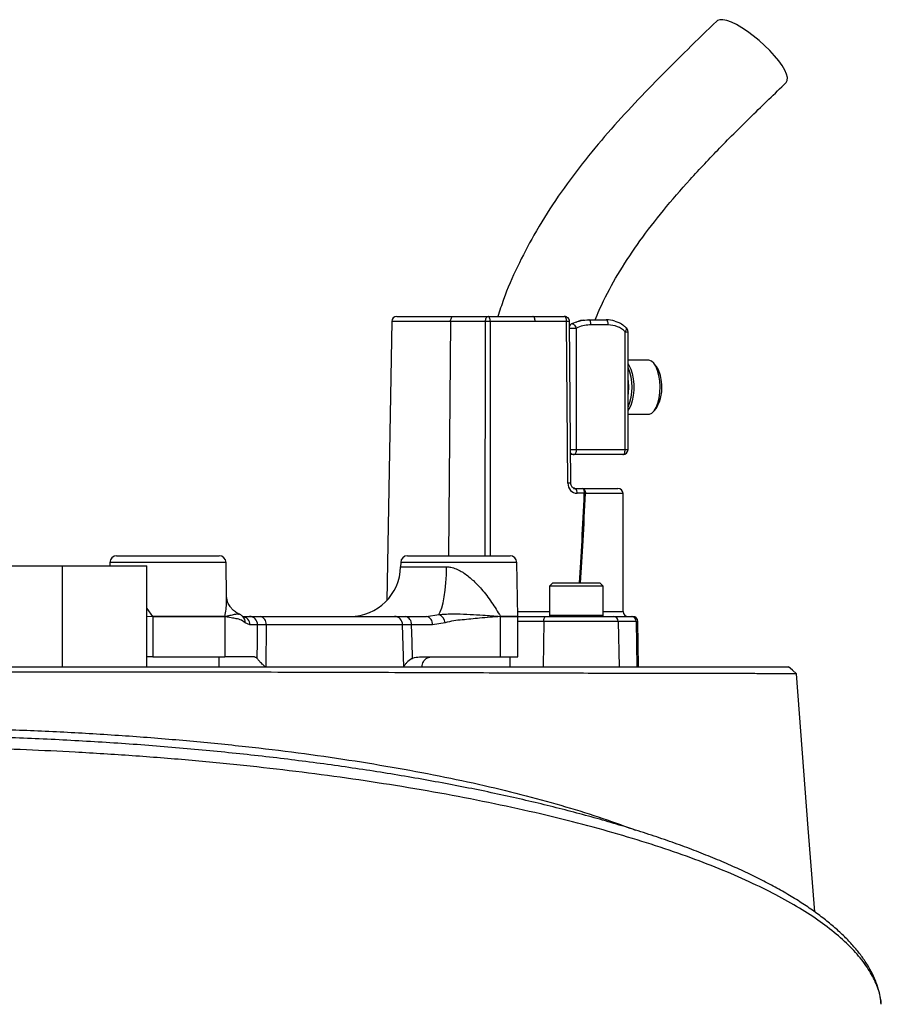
# Model space of a CAD drawing. Header units: millimetres. Extents: x 1627 to 3327, y 523 to 4613.
# Tile 7 of 7: x 2520 to 2775, y 4058 to 4350. Entities that reach past the tile are written whole.
import ezdxf

# ---------------------------------------------------------------- set-up
doc = ezdxf.new("R2010")
doc.units = ezdxf.units.MM

msp = doc.modelspace()

# ---------------------------------------------------------------- linework, layer by layer
at = {"color": 7, "linetype": 'Continuous', "lineweight": 25}
for p, q in [((2629.88, 4260.83), (2628.44, 4178.05)), ((2631.38, 4262.3), (2648.09, 4262.3)), ((2657.68, 4260.83), (2647.32, 4260.83)), ((2648.09, 4262.3), (2658.45, 4262.3)), ((2658.45, 4262.3), (2671.74, 4262.3)), ((2672.37, 4260.83), (2659.08, 4260.83)), ((2681.09, 4262.28), (2681.05, 4262.28)), ((2682.1, 4212.83), (2681.74, 4260.81)), ((2682.96, 4212.82), (2682.61, 4260.8)), ((2688.33, 4261.3), (2693.47, 4261.3)), ((2694.1, 4259.8), (2688.96, 4259.8)), ((2684.58, 4258.81), (2684.58, 4222.8)), ((2699.08, 4222.8), (2699.08, 4257.79)), ((2699.95, 4241.56), (2699.95, 4257.79)), ((2706.06, 4249.3), (2699.95, 4249.3)), ((2708.35, 4247.5), (2707.64, 4248.38)), ((2699.95, 4222.8), (2699.95, 4241.56)), ((2699.95, 4233.3), (2706.06, 4233.3)), ((2707.64, 4234.23), (2708.35, 4235.11)), ((2684.58, 4222.8), (2699.08, 4222.8)), ((2683.95, 4221.3), (2682.9, 4221.3)), ((2698.45, 4221.3), (2683.95, 4221.3)), ((2683.78, 4211.3), (2686.36, 4211.3)), ((2686.36, 4211.3), (2684.46, 4211.18)), ((2686.99, 4209.83), (2684.84, 4209.83)), ((2686.36, 4211.3), (2696.97, 4211.3)), ((2698.47, 4174.8), (2698.47, 4209.8)), ((2546.26, 4189.34), (2546.24, 4188.3)), ((2548.26, 4191.3), (2578.7, 4191.3)), ((2580.88, 4178.88), (2580.7, 4189.34)), ((2632.51, 4189.34), (2632.49, 4188.04)), ((2634.51, 4191.3), (2664.95, 4191.3)), ((2667.23, 4173.33), (2666.95, 4189.34)), ((2422.23, 4188.3), (2532.23, 4188.3)), ((2532.23, 4158.3), (2532.23, 4188.3)), ((2532.23, 4188.3), (2557.23, 4188.3)), ((2557.23, 4158.3), (2557.23, 4188.3)), ((2677.61, 4183.3), (2676.61, 4182.3)), ((2676.61, 4182.3), (2676.61, 4173.7)), ((2692.61, 4182.3), (2676.61, 4182.3)), ((2677.61, 4183.3), (2691.61, 4183.3)), ((2692.61, 4182.3), (2691.61, 4183.3)), ((2692.61, 4173.7), (2692.61, 4182.3)), ((2558.94, 4173.33), (2558.95, 4173.33)), ((2558.95, 4173.28), (2558.94, 4173.28)), ((2558.95, 4173.33), (2580.39, 4173.33)), ((2558.95, 4173.28), (2558.95, 4161.3)), ((2580.39, 4173.28), (2558.95, 4173.28)), ((2580.39, 4173.33), (2580.39, 4173.33)), ((2580.39, 4173.28), (2580.39, 4161.3)), ((2580.39, 4173.28), (2580.39, 4173.28)), ((2584.45, 4174), (2584.51, 4173.99)), ((2584.51, 4173.99), (2584.48, 4174.01)), ((2585.61, 4173.3), (2587.65, 4173.3)), ((2585.63, 4173.3), (2585.67, 4173.26)), ((2590.81, 4173.3), (2630.68, 4173.3)), ((2633.89, 4173.3), (2640.16, 4173.3)), ((2640.16, 4173.3), (2643.79, 4173.83)), ((2662.09, 4173.33), (2662.11, 4173.33)), ((2662.11, 4173.28), (2662.1, 4173.28)), ((2662.11, 4161.3), (2662.11, 4173.28)), ((2667.23, 4173.3), (2675.71, 4173.3)), ((2667.23, 4161.3), (2667.23, 4173.28)), ((2674.94, 4171.83), (2674.82, 4158.3)), ((2697.07, 4171.83), (2674.94, 4171.83)), ((2675.71, 4173.3), (2695.59, 4173.3)), ((2695.59, 4173.3), (2700.89, 4173.3)), ((2697.07, 4171.83), (2697.3, 4158.3)), ((2702.37, 4171.83), (2697.07, 4171.83)), ((2700.89, 4173.3), (2701.36, 4173.3)), ((2702.37, 4171.83), (2702.61, 4158.3)), ((2703.09, 4158.3), (2702.85, 4171.83)), ((2587.77, 4170.8), (2586.39, 4171.42)), ((2590.07, 4170.8), (2587.77, 4170.8)), ((2592.6, 4170.85), (2592.5, 4158.3)), ((2633.09, 4170.85), (2592.6, 4170.85)), ((2633.4, 4158.3), (2633.09, 4170.85)), ((2641.93, 4170.8), (2635.66, 4170.8)), ((2645.7, 4171.42), (2641.93, 4170.8)), ((2558.95, 4161.3), (2557.23, 4161.3)), ((2558.95, 4161.3), (2580.39, 4161.3)), ((2578.7, 4158.3), (2578.7, 4161.3)), ((2589.16, 4161.3), (2580.39, 4161.3)), ((2638.14, 4161.3), (2662.11, 4161.3)), ((2662.11, 4161.3), (2667.23, 4161.3)), ((2664.95, 4158.3), (2664.95, 4161.3)), ((2422.23, 4158.3), (2532.23, 4158.3)), ((2532.23, 4158.3), (2557.23, 4158.3)), ((2775.01, 4058.22), (2775.01, 4058.28))]:
    msp.add_line(p, q, dxfattribs=at)
at = {"color": 1, "linetype": 'Continuous', "lineweight": 25}
for p, q in [((2647.32, 4260.83), (2629.88, 4260.83)), ((2647.32, 4260.83), (2646.7, 4191.3)), ((2657.61, 4191.3), (2657.68, 4260.83)), ((2659.08, 4260.83), (2659.01, 4191.3)), ((2682.62, 4258.81), (2684.58, 4258.81)), ((2699.08, 4257.79), (2699.95, 4257.79)), ((2682.89, 4222.8), (2684.58, 4222.8)), ((2699.08, 4222.8), (2699.95, 4222.8)), ((2698.47, 4209.8), (2687.35, 4209.8)), ((2580.7, 4189.34), (2546.26, 4189.34)), ((2666.95, 4189.34), (2632.51, 4189.34)), ((2632.49, 4188.04), (2646.11, 4188.04)), ((2557.23, 4175.61), (2558.94, 4173.33)), ((2667.21, 4174.78), (2676.61, 4174.78)), ((2692.61, 4174.8), (2698.47, 4174.8)), ((2557.23, 4173.42), (2558.94, 4173.33)), ((2558.94, 4173.28), (2557.23, 4173.18)), ((2662.11, 4173.33), (2667.23, 4173.33)), ((2667.23, 4173.28), (2662.11, 4173.28)), ((2674.94, 4171.83), (2667.23, 4171.83)), ((2676.61, 4173.7), (2692.61, 4173.7)), ((2702.85, 4171.83), (2702.37, 4171.83))]:
    msp.add_line(p, q, dxfattribs=at)
at = {"color": 7, "linetype": 'Continuous', "lineweight": 25, "flags": 128}
for points in [[(2746.83, 4331.68), (2746.89, 4331.74), (2747.19, 4332.34), (2747.21, 4333.17), (2746.95, 4334.19), (2746.43, 4335.38), (2745.65, 4336.72), (2744.64, 4338.16), (2743.41, 4339.66), (2742.01, 4341.2), (2740.47, 4342.73), (2738.82, 4344.21), (2737.12, 4345.6), (2735.41, 4346.87), (2733.72, 4347.98), (2732.11, 4348.91), (2730.61, 4349.62), (2729.27, 4350.11), (2728.11, 4350.36), (2727.18, 4350.36), (2726.49, 4350.11), (2726.3, 4349.96)], [(2647.32, 4260.83), (2647.34, 4261.12), (2647.38, 4261.4), (2647.46, 4261.65), (2647.55, 4261.87), (2647.67, 4262.06), (2647.8, 4262.19), (2647.94, 4262.28), (2648.09, 4262.3)], [(2657.68, 4260.83), (2657.7, 4261.12), (2657.74, 4261.4), (2657.81, 4261.65), (2657.91, 4261.87), (2658.02, 4262.06), (2658.16, 4262.19), (2658.3, 4262.28), (2658.45, 4262.3)], [(2659.08, 4260.83), (2659.07, 4261.12), (2659.03, 4261.4), (2658.97, 4261.65), (2658.89, 4261.87), (2658.8, 4262.06), (2658.69, 4262.19), (2658.57, 4262.28), (2658.45, 4262.3)], [(2672.37, 4260.83), (2672.36, 4261.12), (2672.32, 4261.4), (2672.26, 4261.65), (2672.18, 4261.87), (2672.09, 4262.06), (2671.98, 4262.19), (2671.86, 4262.28), (2671.74, 4262.3)], [(2688.96, 4259.8), (2688.95, 4260.1), (2688.91, 4260.38), (2688.85, 4260.64), (2688.78, 4260.87), (2688.68, 4261.05), (2688.57, 4261.19), (2688.45, 4261.28), (2688.33, 4261.3)], [(2694.1, 4259.8), (2694.09, 4260.1), (2694.05, 4260.38), (2693.99, 4260.64), (2693.91, 4260.87), (2693.82, 4261.05), (2693.71, 4261.19), (2693.59, 4261.28), (2693.47, 4261.3)], [(2699.95, 4248.25), (2700.23, 4247.82), (2700.77, 4246.7), (2701.19, 4245.34), (2701.48, 4243.8), (2701.63, 4242.15), (2701.63, 4240.46), (2701.48, 4238.81), (2701.19, 4237.27), (2700.77, 4235.91), (2700.23, 4234.79), (2699.95, 4234.36)], [(2709.35, 4243.2), (2709.1, 4244.83), (2708.71, 4246.29), (2708.19, 4247.52), (2707.58, 4248.46), (2706.89, 4249.06), (2706.17, 4249.3), (2706.06, 4249.3)], [(2706.06, 4233.3), (2706.32, 4233.33), (2707.04, 4233.65), (2707.72, 4234.32), (2708.31, 4235.33), (2708.8, 4236.61), (2709.16, 4238.11), (2709.38, 4239.76), (2709.44, 4241.49), (2709.35, 4243.2)], [(2684.58, 4222.8), (2684.57, 4222.51), (2684.53, 4222.23), (2684.48, 4221.97), (2684.4, 4221.74), (2684.3, 4221.56), (2684.19, 4221.42), (2684.07, 4221.33), (2683.95, 4221.3)], [(2698.45, 4221.3), (2698.57, 4221.33), (2698.69, 4221.42), (2698.8, 4221.56), (2698.9, 4221.74), (2698.98, 4221.97), (2699.04, 4222.23), (2699.07, 4222.51), (2699.08, 4222.8)], [(2686.36, 4211.3), (2686.48, 4211.28), (2686.6, 4211.19), (2686.71, 4211.06), (2686.8, 4210.87), (2686.88, 4210.65), (2686.94, 4210.4), (2686.98, 4210.12), (2686.99, 4209.83)], [(2686.36, 4211.3), (2686.55, 4211.28), (2686.74, 4211.19), (2686.91, 4211.05), (2687.06, 4210.87), (2687.18, 4210.64), (2687.27, 4210.38), (2687.33, 4210.1), (2687.35, 4209.8)], [(2643.79, 4173.83), (2644.27, 4174.65), (2644.71, 4175.82), (2645.11, 4177.32), (2645.45, 4179.1), (2645.72, 4181.11), (2645.93, 4183.31), (2646.06, 4185.64), (2646.11, 4188.04)], [(2674.94, 4171.83), (2674.96, 4172.12), (2675, 4172.4), (2675.08, 4172.65), (2675.17, 4172.87), (2675.29, 4173.06), (2675.42, 4173.19), (2675.56, 4173.28), (2675.71, 4173.3)], [(2589.98, 4160.8), (2590.02, 4165.9), (2590.07, 4170.8)], [(2635.66, 4170.8), (2635.78, 4165.9), (2635.91, 4160.8)], [(2749.89, 4156.31), (2748.72, 4157.31), (2747.56, 4158.3)], [(2755.34, 4085.64), (2753.42, 4110.49), (2749.89, 4156.31)]]:
    msp.add_lwpolyline(points, dxfattribs=at)
at = {"color": 1, "linetype": 'Continuous', "lineweight": 25, "flags": 128}
for points in [[(2681.74, 4260.81), (2681.72, 4261.11), (2681.68, 4261.4), (2681.62, 4261.66), (2681.53, 4261.89), (2681.42, 4262.07), (2681.31, 4262.2), (2681.18, 4262.27), (2681.09, 4262.28)], [(2683.3, 4260.16), (2683.38, 4260.18), (2683.54, 4260.16), (2683.71, 4260.07), (2683.9, 4259.91), (2684.09, 4259.69), (2684.28, 4259.42), (2684.44, 4259.12), (2684.58, 4258.81)], [(2699.08, 4257.79), (2699.24, 4258.01), (2699.37, 4258.22), (2699.47, 4258.42), (2699.52, 4258.59), (2699.53, 4258.74), (2699.51, 4258.84), (2699.48, 4258.88)]]:
    msp.add_lwpolyline(points, dxfattribs=at)
at = {"color": 7, "linetype": 'Continuous', "lineweight": 25}
for centre, radius, start, end in [((2631.38, 4260.8), 1.5, 90, 179), ((2658.38, 4190.51), 70.32, 89.4292, 90.5708), ((2681.11, 4260.78), 1.5, 0.4227, 90.5139), ((2683.95, 4258.81), 1.5, 115.5, 126.3354), ((2693.46, 4253.01), 8.29, 71.7137, 89.9575), ((2694.05, 4252.51), 7.29, 46.3155, 89.5813), ((2698.45, 4257.79), 1.5, 0, 46.8811), ((2686.36, 4241.3), 14.81, 336.6594, 23.3406), ((2700.93, 4242.54), 8.93, 2.7388, 33.7563), ((2688.11, 4241.3), 12.08, 348.4941, 11.5059), ((2698.29, 4241.1), 11.71, 329.2618, 9.1852), ((2698.45, 4222.8), 1.5, 270, 0), ((2682.73, 4209.96), 2.11, 356.3702, 35.0969), ((2685.8, 4190.92), 18.94, 85.3126, 86.4005), ((2696.97, 4209.8), 1.5, 0, 90), ((2548.26, 4189.3), 2, 90, 179), ((2578.7, 4189.3), 2, 1, 90), ((2634.51, 4189.3), 2, 90, 179), ((2664.95, 4189.3), 2, 1, 90), ((2617.49, 4188.3), 15, 270, 359), ((2699.97, 4174.8), 1.5, 180, 270), ((2574.15, 4174.09), 15.23, 182.8603, 183.0246), ((2571.31, 4173.28), 12.36, 179.7717, 179.9739), ((2577.72, 4173.28), 2.66, 0.0197, 0.9587), ((2577.74, 4173.32), 2.65, 359.1853, 0.1298), ((2587.61, 4170.85), 2.46, 359.0298, 88.983), ((2590.39, 4171.12), 2.22, 352.8613, 79.0838), ((2630.63, 4170.85), 2.45, 359.9356, 88.9402), ((2633.45, 4171.12), 2.23, 351.9566, 78.571), ((2639.72, 4171.12), 2.23, 351.9571, 78.5705), ((2642.88, 4171.16), 2.83, 5.3648, 71.2709), ((2659.17, 4173.17), 2.93, 2.1733, 3.0283), ((2658.5, 4173.28), 3.6, 0.0054, 0.699), ((2664.73, 4173.28), 2.5, 0, 1), ((2677.01, 4173.7), 0.4, 180, 270), ((2692.21, 4173.7), 0.4, 270, 0), ((2695.58, 4171.81), 1.49, 0.6225, 89.6277), ((2700.88, 4171.81), 1.49, 0.6225, 89.6283), ((2701.36, 4171.8), 1.5, 1, 90)]:
    msp.add_arc(centre, radius, start, end, dxfattribs=at)
at = {"color": 1, "linetype": 'Continuous', "lineweight": 25}
for centre, radius, start, end in [((2681.99, 4250.14), 10.68, 86.6657, 91.3157), ((2683.77, 4259.07), 1.19, 126.8212, 166.3532), ((2683.97, 4222.63), 1.32, 215.6513, 269.0236), ((2682.34, 4202.07), 10.76, 86.7001, 91.3129), ((2585.31, 4170.84), 2.47, 359.1086, 82.1496), ((2584.09, 4171.58), 2.31, 356.0696, 46.8526)]:
    msp.add_arc(centre, radius, start, end, dxfattribs=at)
at = {"color": 7, "linetype": 'Continuous', "lineweight": 25}
msp.add_ellipse((2684.81, 4212.83), major_axis=(-0.12, 3), ratio=0.906032, start_param=1.533445, end_param=3.104241, dxfattribs=at)
at = {"color": 1, "linetype": 'Continuous', "lineweight": 25}
for centre, major_axis, ratio, start_param, end_param in [((2666.22, 5934.31), (-13.27, 1797.89), 0.015819, 3.37037, 3.428241), ((2665.59, 5934.28), (-13.9, 1797.89), 0.016575, 3.370422, 3.428229)]:
    msp.add_ellipse(centre, major_axis=major_axis, ratio=ratio, start_param=start_param, end_param=end_param, dxfattribs=at)
at = {"color": 7, "linetype": 'Continuous', "lineweight": 25}
for points, knots in [([(2726.3, 4349.96), (2723.41, 4347.16), (2717.67, 4341.59), (2709.18, 4333.15), (2700.92, 4324.57), (2692.95, 4315.74), (2685.36, 4306.51), (2678.31, 4296.79), (2672.17, 4286.97), (2667.06, 4277.13), (2663.48, 4269.05), (2661.9, 4263.99), (2661.37, 4262.3)], [0, 0, 0, 0, 0.111049, 0.220847, 0.329912, 0.438697, 0.547311, 0.65593, 0.764826, 0.859661, 0.953243, 1, 1, 1, 1]), ([(2690.19, 4261.3), (2691, 4263.21), (2693.14, 4268.23), (2697.6, 4276.07), (2703.54, 4285.01), (2710.52, 4294.03), (2718.46, 4303.17), (2727.26, 4312.48), (2736.82, 4322), (2743.44, 4328.4), (2746.83, 4331.68)], [0, 0, 0, 0, 0.066449, 0.175328, 0.291876, 0.416778, 0.550316, 0.692374, 0.842516, 1, 1, 1, 1]), ([(2671.74, 4262.3), (2672.63, 4262.3), (2675.7, 4262.27), (2678.83, 4262.28), (2681.05, 4262.28)], [0, 0, 0, 0, 0.290545, 1, 1, 1, 1]), ([(2681.74, 4260.81), (2680.18, 4260.8), (2677.06, 4260.79), (2673.94, 4260.82), (2672.37, 4260.83)], [0, 0, 0, 0, 0.4999777, 1, 1, 1, 1]), ([(2683.26, 4260.13), (2683.46, 4260.22), (2684.35, 4260.64), (2686.03, 4261.17), (2687.55, 4261.26), (2688.33, 4261.3)], [0, 0, 0, 0, 0.126078, 0.555411, 1, 1, 1, 1]), ([(2688.96, 4259.8), (2688.32, 4259.77), (2687.01, 4259.69), (2685.55, 4259.25), (2684.76, 4258.89), (2684.58, 4258.81)], [0, 0, 0, 0, 0.43003, 0.873895, 1, 1, 1, 1]), ([(2684.6, 4260.63), (2684.73, 4260.71), (2685.53, 4261.16), (2686.25, 4261.22), (2686.86, 4261.27)], [0, 0, 0, 0, 0.162971, 1, 1, 1, 1]), ([(2699.48, 4258.88), (2699.23, 4259.09), (2698.57, 4259.68), (2697.45, 4260.39), (2696.53, 4260.71), (2696.13, 4260.85)], [0, 0, 0, 0, 0.243858, 0.673991, 1, 1, 1, 1]), ([(2684.2, 4211.3), (2684.14, 4211.31), (2683.94, 4211.32), (2683.61, 4211.46), (2683.26, 4211.81), (2683.03, 4212.25), (2682.97, 4212.61), (2682.96, 4212.8), (2682.96, 4212.82)], [0, 0, 0, 0, 0.108301, 0.368332, 0.584235, 0.782712, 0.975667, 1, 1, 1, 1]), ([(2684.46, 4211.18), (2684.29, 4211.18), (2684.06, 4211.18), (2683.84, 4211.28), (2683.78, 4211.3)], [0, 0, 0, 0, 0.703571, 1, 1, 1, 1]), ([(2646.11, 4188.04), (2646.54, 4188.01), (2647.52, 4187.95), (2649, 4187.45), (2650.31, 4186.79), (2652.06, 4185.67), (2654.13, 4183.96), (2656.86, 4181.04), (2659.6, 4177.47), (2661.26, 4174.72), (2662.09, 4173.33)], [0, 0, 0, 0, 0.056518, 0.128182, 0.200083, 0.244824, 0.395725, 0.547113, 0.77154, 1, 1, 1, 1]), ([(2584.53, 4174.02), (2584.16, 4174.21), (2583.37, 4174.64), (2582.56, 4175.41), (2581.92, 4176.2), (2581.49, 4176.89), (2581.2, 4177.5), (2580.96, 4178.23), (2580.9, 4178.76), (2580.9, 4178.88), (2580.9, 4178.91)], [0, 0, 0, 0, 0.141611, 0.307118, 0.413135, 0.511796, 0.60259, 0.769596, 0.941414, 1, 1, 1, 1]), ([(2586.39, 4171.42), (2585.9, 4171.77), (2584.9, 4172.46), (2583.38, 4172.7), (2582.12, 4172.89), (2581.23, 4173.1), (2580.78, 4173.2), (2580.53, 4173.25), (2580.43, 4173.27), (2580.39, 4173.28)], [0, 0, 0, 0, 0.250794, 0.502665, 0.754629, 0.878803, 0.946358, 0.981392, 1, 1, 1, 1]), ([(2585.7, 4173.24), (2585.49, 4173.42), (2585.11, 4173.76), (2584.69, 4173.98), (2584.5, 4174.07)], [0, 0, 0, 0, 0.536285, 1, 1, 1, 1]), ([(2585.69, 4173.25), (2585.7, 4173.24), (2585.7, 4173.23), (2585.64, 4173.29), (2585.63, 4173.3)], [0, 0, 0, 0, 0.942178, 1, 1, 1, 1]), ([(2587.65, 4173.3), (2587.88, 4173.3), (2588.33, 4173.3), (2589.41, 4173.3), (2590.34, 4173.3), (2590.81, 4173.3)], [0, 0, 0, 0, 0.3447634, 0.6677004, 1, 1, 1, 1]), ([(2630.68, 4173.3), (2630.92, 4173.3), (2631.37, 4173.3), (2632.47, 4173.3), (2633.41, 4173.3), (2633.89, 4173.3)], [0, 0, 0, 0, 0.344611, 0.66762, 1, 1, 1, 1]), ([(2643.79, 4173.83), (2644.18, 4173.87), (2645.37, 4174), (2647.13, 4174.06), (2651.2, 4174.04), (2656.22, 4173.76), (2660.37, 4173.45), (2662.09, 4173.33)], [0, 0, 0, 0, 0.053501, 0.162558, 0.271831, 0.698253, 1, 1, 1, 1]), ([(2662.1, 4173.28), (2660.04, 4173.13), (2656.27, 4172.84), (2651.65, 4172.34), (2648.23, 4172.04), (2646.54, 4171.63), (2645.7, 4171.42)], [0, 0, 0, 0, 0.37583, 0.687573, 0.843986, 1, 1, 1, 1]), ([(2592.6, 4170.85), (2591.87, 4170.84), (2590.77, 4170.83), (2590.25, 4170.81), (2590.07, 4170.8)], [0, 0, 0, 0, 0.654422, 1, 1, 1, 1]), ([(2635.66, 4170.8), (2634.93, 4170.81), (2633.81, 4170.83), (2633.27, 4170.84), (2633.09, 4170.85)], [0, 0, 0, 0, 0.654597, 1, 1, 1, 1]), ([(2589.16, 4161.3), (2589.42, 4161.24), (2589.7, 4161.16), (2589.96, 4160.82), (2589.98, 4160.8)], [0, 0, 0, 0, 0.949371, 1, 1, 1, 1]), ([(2592.5, 4158.3), (2592.48, 4158.31), (2592.37, 4158.34), (2592.01, 4158.69), (2591.33, 4159.24), (2590.53, 4160.1), (2590.16, 4160.57), (2589.98, 4160.8)], [0, 0, 0, 0, 0.015932, 0.07843, 0.327381, 0.658414, 1, 1, 1, 1]), ([(2635.91, 4160.8), (2635.3, 4160.41), (2634.39, 4159.82), (2633.77, 4158.95), (2633.53, 4158.54), (2633.44, 4158.36), (2633.41, 4158.31), (2633.4, 4158.31), (2633.4, 4158.3)], [0, 0, 0, 0, 0.536127, 0.801911, 0.929336, 0.976903, 0.994958, 1, 1, 1, 1]), ([(2635.91, 4160.8), (2635.98, 4160.84), (2636.7, 4161.17), (2637.46, 4161.24), (2638.14, 4161.3)], [0, 0, 0, 0, 0.106564, 1, 1, 1, 1]), ([(2638.84, 4158.3), (2638.86, 4158.59), (2638.91, 4159.15), (2639.27, 4159.98), (2639.87, 4160.69), (2640.71, 4161.2), (2641.36, 4161.27), (2641.68, 4161.3)], [0, 0, 0, 0, 0.162128, 0.323491, 0.548425, 0.777081, 1, 1, 1, 1]), ([(2477.23, 4158.3), (2483.17, 4158.3), (2495.03, 4158.3), (2512.76, 4158.3), (2530.28, 4158.3), (2547.52, 4158.3), (2564.41, 4158.3), (2580.95, 4158.3), (2597.08, 4158.3), (2612.71, 4158.3), (2627.74, 4158.3), (2642.12, 4158.3), (2655.78, 4158.3), (2668.67, 4158.3), (2680.75, 4158.3), (2691.95, 4158.3), (2702.24, 4158.3), (2711.59, 4158.3), (2719.95, 4158.3), (2727.23, 4158.3), (2733.45, 4158.3), (2738.56, 4158.3), (2742.57, 4158.3), (2745.44, 4158.3), (2747.23, 4158.3), (2747.45, 4158.3), (2747.55, 4158.3)], [0, 0, 0, 0, 0.041935, 0.083772, 0.125695, 0.167234, 0.208715, 0.250317, 0.292049, 0.333715, 0.375497, 0.417165, 0.458768, 0.500482, 0.542133, 0.583677, 0.62529, 0.667121, 0.708824, 0.750582, 0.792131, 0.833597, 0.875156, 0.916916, 0.958626, 1, 1, 1, 1]), ([(2749.88, 4156.31), (2749.77, 4156.31), (2749.56, 4156.31), (2747.75, 4156.31), (2744.86, 4156.31), (2740.81, 4156.32), (2735.66, 4156.32), (2729.39, 4156.33), (2722.01, 4156.34), (2713.58, 4156.36), (2704.17, 4156.37), (2693.81, 4156.4), (2682.52, 4156.43), (2670.31, 4156.47), (2657.27, 4156.52), (2643.48, 4156.57), (2629.02, 4156.62), (2613.91, 4156.66), (2598.15, 4156.71), (2581.85, 4156.74), (2565.13, 4156.78), (2548.09, 4156.8), (2530.75, 4156.81), (2513.11, 4156.81), (2495.23, 4156.8), (2483.23, 4156.78), (2477.23, 4156.77)], [0, 0, 0, 0, 0.0410965, 0.0829987, 0.1248249, 0.16637, 0.2078449, 0.2494186, 0.2912669, 0.3331408, 0.3747257, 0.4162043, 0.457745, 0.4995431, 0.5414485, 0.5830625, 0.6245356, 0.6660536, 0.707781, 0.7497096, 0.7913546, 0.8328316, 0.8743185, 0.9159956, 0.9579795, 1, 1, 1, 1]), ([(2774.78, 4060.26), (2774.68, 4060.8), (2774.42, 4062.25), (2773.64, 4064.6), (2772.47, 4067.28), (2770.98, 4069.97), (2769.16, 4072.66), (2767.01, 4075.33), (2764.53, 4078), (2761.72, 4080.64), (2758.59, 4083.25), (2755.14, 4085.83), (2751.41, 4088.36), (2747.38, 4090.85), (2743.08, 4093.28), (2738.49, 4095.67), (2733.64, 4098), (2728.51, 4100.29), (2723.12, 4102.52), (2717.47, 4104.7), (2711.56, 4106.84), (2705.4, 4108.91), (2699.02, 4110.93), (2692.44, 4112.87), (2685.67, 4114.75), (2678.69, 4116.56), (2671.5, 4118.31), (2664.11, 4120), (2656.52, 4121.62), (2648.75, 4123.17), (2640.81, 4124.65), (2632.7, 4126.06), (2624.45, 4127.39), (2616.1, 4128.64), (2607.63, 4129.82), (2599.03, 4130.92), (2590.31, 4131.94), (2581.48, 4132.89), (2572.54, 4133.76), (2563.49, 4134.55), (2554.35, 4135.27), (2545.13, 4135.9), (2535.85, 4136.45), (2526.5, 4136.92), (2517.1, 4137.31), (2507.71, 4137.62), (2498.32, 4137.84), (2488.93, 4137.98), (2479.5, 4138.04), (2470.04, 4138.02), (2460.59, 4137.92), (2451.18, 4137.74), (2441.83, 4137.47), (2432.51, 4137.12), (2423.21, 4136.7), (2413.94, 4136.19), (2404.73, 4135.6), (2395.58, 4134.92), (2386.5, 4134.17), (2377.53, 4133.34), (2368.67, 4132.44), (2359.92, 4131.46), (2351.28, 4130.4), (2342.75, 4129.26), (2334.35, 4128.05), (2326.08, 4126.76), (2317.95, 4125.41), (2309.98, 4123.97), (2302.16, 4122.47), (2294.53, 4120.9), (2287.08, 4119.26), (2279.81, 4117.56), (2272.74, 4115.79), (2265.88, 4113.96), (2259.22, 4112.06), (2252.77, 4110.1), (2246.52, 4108.07), (2240.52, 4105.99), (2234.75, 4103.85), (2229.23, 4101.65), (2223.95, 4099.4), (2218.92, 4097.1), (2214.18, 4094.75), (2209.72, 4092.35), (2205.55, 4089.91), (2201.64, 4087.41), (2198.02, 4084.87), (2194.68, 4082.26), (2191.64, 4079.61), (2188.91, 4076.91), (2186.5, 4074.17), (2184.42, 4071.4), (2182.69, 4068.61), (2181.3, 4065.81), (2180.27, 4063), (2179.63, 4060.5), (2179.46, 4058.93), (2179.39, 4058.3)], [0, 0, 0, 0, 0.005832, 0.015661, 0.025526, 0.035756, 0.046164, 0.056749, 0.067502, 0.078402, 0.089414, 0.100476, 0.111521, 0.122551, 0.133563, 0.144558, 0.155536, 0.166501, 0.177455, 0.188403, 0.199349, 0.210297, 0.221205, 0.232009, 0.242762, 0.253482, 0.264185, 0.274888, 0.28558, 0.296221, 0.306875, 0.317507, 0.328086, 0.338587, 0.349009, 0.359467, 0.369886, 0.380281, 0.390671, 0.40107, 0.411501, 0.421841, 0.432218, 0.44261, 0.452979, 0.463296, 0.473545, 0.483775, 0.494051, 0.50436, 0.514673, 0.524954, 0.535181, 0.545415, 0.555729, 0.566041, 0.576365, 0.586716, 0.597109, 0.607491, 0.61784, 0.628216, 0.638621, 0.649055, 0.659519, 0.670011, 0.680532, 0.691081, 0.701657, 0.712258, 0.722883, 0.733503, 0.744191, 0.754889, 0.765612, 0.776377, 0.787202, 0.798114, 0.808935, 0.819847, 0.830815, 0.841802, 0.852768, 0.863711, 0.874663, 0.88567, 0.896717, 0.907791, 0.918869, 0.92992, 0.940909, 0.95179, 0.962511, 0.97302, 0.983282, 0.99323, 1, 1, 1, 1]), ([(2775.08, 4058.28), (2775.06, 4058.57), (2775.04, 4059.07), (2774.93, 4059.57), (2774.88, 4059.78)], [0, 0, 0, 0, 0.576452, 1, 1, 1, 1])]:
    msp.add_open_spline(points, degree=3, knots=knots, dxfattribs=at)
at = {"color": 1, "linetype": 'Continuous', "lineweight": 25}
for points, knots in [([(2580.39, 4173.33), (2580.63, 4174.72), (2580.95, 4176.61), (2580.84, 4178.41), (2580.81, 4178.88)], [0, 0, 0, 0, 0.740691, 1, 1, 1, 1]), ([(2580.39, 4173.33), (2580.39, 4173.33), (2580.42, 4173.33), (2580.51, 4173.35), (2580.88, 4173.43), (2581.76, 4173.62), (2582.95, 4173.87), (2584.03, 4174.09), (2584.34, 4174.02), (2584.45, 4174)], [0, 0, 0, 0, 0.002476, 0.01238, 0.051997, 0.210469, 0.527455, 0.84507, 1, 1, 1, 1]), ([(2477.23, 4140.4), (2477.23, 4140.4), (2481.52, 4140.4), (2490.11, 4140.36), (2504.57, 4140.11), (2520.58, 4139.61), (2538.03, 4138.77), (2555.26, 4137.64), (2572.13, 4136.23), (2588.43, 4134.56), (2604.11, 4132.63), (2619.14, 4130.45), (2633.62, 4128.01), (2647.45, 4125.34), (2660.55, 4122.45), (2672.87, 4119.35), (2684.38, 4116.03), (2694.19, 4112.89), (2699.8, 4110.79), (2702.1, 4109.93)], [0, 0, 0, 0, 0, 0.048581, 0.097161, 0.163923, 0.230911, 0.297974, 0.364959, 0.431719, 0.496737, 0.562034, 0.627478, 0.692925, 0.75823, 0.823254, 0.888627, 0.954209, 1, 1, 1, 1]), ([(2775.01, 4058.28), (2774.98, 4058.85), (2774.86, 4060.89), (2773.64, 4064.36), (2771.37, 4068.72), (2768.05, 4073.08), (2763.75, 4077.43), (2758.56, 4081.66), (2752.53, 4085.77), (2745.72, 4089.75), (2738.02, 4093.66), (2729.42, 4097.5), (2719.92, 4101.24), (2709.61, 4104.85), (2698.51, 4108.31), (2686.66, 4111.6), (2673.96, 4114.76), (2660.42, 4117.75), (2646.07, 4120.56), (2631.4, 4123.09), (2616.5, 4125.34), (2601.46, 4127.33), (2585.83, 4129.12), (2569.65, 4130.68), (2552.95, 4132), (2536.87, 4133), (2521.5, 4133.73), (2506.87, 4134.23), (2492.1, 4134.53), (2476.87, 4134.63), (2461.27, 4134.52), (2445.35, 4134.17), (2429.38, 4133.59), (2413.41, 4132.77), (2397.49, 4131.7), (2381.99, 4130.42), (2366.94, 4128.93), (2352.38, 4127.25), (2338.06, 4125.35), (2324.05, 4123.24), (2310.38, 4120.91), (2297.26, 4118.4), (2284.71, 4115.72), (2272.77, 4112.87), (2261.33, 4109.84), (2250.45, 4106.63), (2240.16, 4103.25), (2230.53, 4099.71), (2221.59, 4096.02), (2213.39, 4092.18), (2205.95, 4088.19), (2199.31, 4084.07), (2193.52, 4079.82), (2188.68, 4075.51), (2184.8, 4071.13), (2181.93, 4066.71), (2180.02, 4062.43), (2179.6, 4059.62), (2179.41, 4058.3)], [0, 0, 0, 0, 0.007279, 0.025577, 0.04386, 0.062682, 0.081518, 0.10034, 0.118573, 0.13682, 0.155053, 0.173783, 0.192527, 0.211257, 0.230054, 0.248866, 0.267662, 0.287043, 0.306441, 0.325821, 0.343981, 0.362155, 0.380314, 0.399054, 0.417811, 0.436551, 0.452342, 0.468133, 0.484095, 0.500056, 0.517197, 0.534351, 0.551492, 0.569139, 0.586801, 0.604448, 0.621579, 0.638723, 0.655854, 0.673462, 0.691083, 0.708691, 0.726207, 0.743735, 0.761251, 0.77923, 0.797221, 0.8152, 0.833571, 0.851956, 0.870328, 0.889208, 0.908103, 0.926982, 0.945785, 0.964602, 0.983403, 1, 1, 1, 1])]:
    msp.add_open_spline(points, degree=3, knots=knots, dxfattribs=at)

doc.saveas('drawing.dxf')
